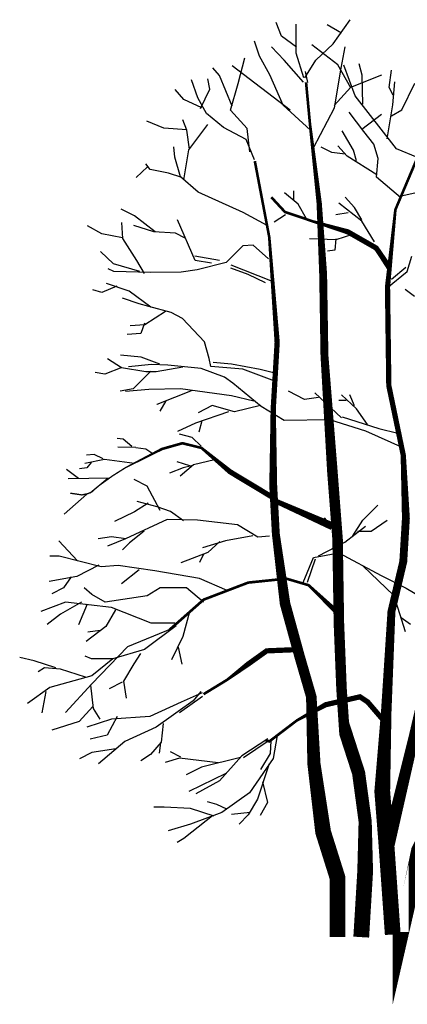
# Model space of a CAD drawing. Extents: x 42.1 to 52.8, y 36.3 to 45.8.
# Tile 1 of 2: x 42.1 to 45.8, y 36.4 to 45.8. Entities that reach past the tile are written whole.
import ezdxf

# ---------------------------------------------------------------- set-up
doc = ezdxf.new("R2010")
doc.units = 0
doc.header["$MEASUREMENT"] = 0
doc.layers.get('0').update_dxf_attribs({"color": 1, "linetype": 'CONTINUOUS'})

msp = doc.modelspace()

# ---------------------------------------------------------------- linework, layer by layer
for p, q in [((44.6328, 45.6476), (44.5803, 45.7774)), ((44.7717, 45.4858), (44.772, 45.7642)), ((45.2024, 45.6762), (45.0666, 45.7566)), ((45.1235, 45.5752), (45.2841, 45.8053)), ((44.4225, 45.4594), (44.3756, 45.6006)), ((44.7741, 45.5437), (44.6328, 45.6476)), ((45.1663, 45.3761), (44.9193, 45.5657)), ((44.9594, 45.4198), (45.1235, 45.5752)), ((44.6579, 45.4211), (44.5357, 45.5473)), ((44.8428, 45.2508), (44.7717, 45.4858)), ((45.1998, 45.3449), (45.2383, 45.5471)), ((44.219, 45.1963), (44.2826, 45.4421)), ((44.5193, 45.2812), (44.4225, 45.4594)), ((44.841, 45.2094), (44.6579, 45.4211)), ((44.8544, 45.2503), (44.9594, 45.4198)), ((45.2911, 45.1554), (45.1663, 45.3761)), ((45.3342, 45.079), (45.2242, 45.3737)), ((45.4008, 45.2783), (45.3705, 45.384)), ((44.0434, 45.2734), (43.9769, 45.3459)), ((44.1635, 44.9832), (44.0434, 45.2734)), ((44.7136, 44.9431), (44.1633, 45.3661)), ((44.6461, 44.9924), (44.5193, 45.2812)), ((44.883, 45.2083), (44.8599, 45.3115)), ((45.1371, 44.9648), (45.1998, 45.3449)), ((45.2914, 45.162), (45.5865, 45.2819)), ((45.4054, 44.9997), (45.4008, 45.2783)), ((45.6556, 45.1596), (45.6787, 45.3255)), ((43.8371, 45.0619), (43.7748, 45.2319)), ((43.95, 45.1432), (43.9311, 45.2434)), ((44.1453, 44.9443), (44.219, 45.1963)), ((45.6902, 44.9941), (45.7112, 45.2136)), ((45.7761, 44.9475), (45.9016, 45.2001)), ((43.7021, 45.0444), (43.6201, 45.1407)), ((43.861, 44.9614), (43.95, 45.1432)), ((45.1332, 44.9881), (45.2914, 45.162)), ((45.6952, 45.0853), (45.6556, 45.1596)), ((43.8729, 44.9675), (43.7021, 45.0444)), ((43.9169, 44.9126), (43.8371, 45.0619)), ((44.9077, 44.7542), (44.6461, 44.9924)), ((45.7253, 44.575), (45.3342, 45.079)), ((45.6366, 44.6716), (45.6902, 44.9941)), ((44.0802, 44.778), (43.9169, 44.9126)), ((44.3051, 44.7684), (44.1453, 44.9443)), ((44.9353, 44.5856), (45.1371, 44.9648)), ((45.4148, 44.7412), (45.2748, 44.9236)), ((45.3953, 44.7631), (45.582, 44.906)), ((45.6787, 44.8905), (45.7761, 44.9475)), ((43.5116, 44.7742), (43.352, 44.839)), ((43.7311, 44.7532), (43.6939, 44.8526)), ((43.7513, 44.5667), (43.9306, 44.8076)), ((43.7296, 44.7572), (43.5116, 44.7742)), ((43.7567, 44.574), (43.7311, 44.7532)), ((44.2957, 44.6644), (44.0802, 44.778)), ((44.3304, 44.5469), (44.3051, 44.7684)), ((45.318, 44.5645), (45.209, 44.7477)), ((45.5093, 44.6201), (45.4148, 44.7412)), ((44.3736, 44.4705), (44.2957, 44.6644)), ((45.5511, 44.4836), (45.5093, 44.6201)), ((43.6157, 44.4963), (43.6084, 44.596)), ((43.7015, 44.2814), (43.7513, 44.5667)), ((45.1116, 44.5414), (45.0085, 44.5926)), ((45.2371, 44.5241), (45.1116, 44.5414)), ((45.2567, 44.5073), (45.1681, 44.6038)), ((45.3461, 44.4613), (45.318, 44.5645)), ((45.9254, 44.4938), (45.7253, 44.575)), ((43.3836, 44.3786), (43.3396, 44.4336)), ((43.6706, 44.3084), (43.6157, 44.4963)), ((45.5388, 44.3282), (45.2567, 44.5073)), ((45.5371, 44.306), (45.5511, 44.4836)), ((43.3565, 44.403), (43.2478, 44.3033)), ((43.5561, 44.3431), (43.3836, 44.3786)), ((43.682, 44.3029), (43.5561, 44.3431)), ((43.8384, 44.162), (43.6706, 44.3084)), ((45.7642, 44.1119), (45.5371, 44.306)), ((44.266, 43.9697), (43.8384, 44.162)), ((44.7897, 44.0478), (44.661, 44.1567)), ((44.7501, 44.0874), (44.7501, 44.1765)), ((45.7713, 44.1288), (46.0652, 44.1938)), ((45.3964, 43.8885), (45.1777, 44.0577)), ((45.3271, 44.0181), (45.2371, 44.1171)), ((43.2323, 43.9394), (43.1074, 44.0027)), ((44.4941, 43.8466), (44.266, 43.9697)), ((44.8698, 43.9083), (44.7897, 44.0478)), ((45.2668, 43.9677), (45.148, 43.9479)), ((45.3964, 43.8984), (45.3271, 44.0181)), ((43.1236, 43.7236), (43.1135, 43.8748)), ((43.4307, 43.7847), (43.2323, 43.9394)), ((43.8106, 43.5136), (43.6415, 43.8986)), ((44.6709, 43.9479), (44.5611, 43.8786)), ((45.5161, 43.6895), (45.3964, 43.8885)), ((42.9233, 43.767), (42.7873, 43.8424)), ((43.4163, 43.7856), (43.2283, 43.8467)), ((43.6245, 43.7718), (43.4163, 43.7856)), ((43.1189, 43.7288), (42.9233, 43.767)), ((43.2538, 43.5142), (43.1236, 43.7236)), ((43.7153, 43.7264), (43.6245, 43.7718)), ((45.148, 43.7094), (44.8995, 43.7193)), ((45.148, 43.7193), (45.1381, 43.6103)), ((45.3073, 43.7597), (45.148, 43.7094)), ((43.0321, 43.4823), (42.9095, 43.5985)), ((44.2639, 43.6516), (44.1064, 43.4943)), ((44.362, 43.659), (44.2639, 43.6516)), ((44.5073, 43.5301), (44.362, 43.659)), ((45.1381, 43.6103), (45.0687, 43.6004)), ((43.3297, 43.3883), (43.2538, 43.5142)), ((44.0411, 43.5129), (43.8066, 43.5525)), ((43.967, 43.4886), (43.8106, 43.5136)), ((44.1064, 43.4943), (43.83, 43.4249)), ((45.6464, 43.4284), (45.5437, 43.5852)), ((45.8262, 43.4091), (45.8721, 43.5529)), ((43.0355, 43.4076), (42.9836, 43.433)), ((43.2841, 43.4085), (43.0321, 43.4823)), ((43.388, 43.3974), (43.0355, 43.4076)), ((43.6783, 43.4032), (43.388, 43.3974)), ((43.83, 43.4249), (43.6783, 43.4032)), ((44.15, 43.4725), (44.5281, 43.3239)), ((44.3153, 43.3809), (44.1505, 43.441)), ((45.6405, 43.2558), (45.8262, 43.4091)), ((45.8157, 43.4477), (45.6787, 43.333)), ((44.4809, 43.2993), (44.3153, 43.3809)), ((42.9234, 43.2067), (42.8351, 43.2331)), ((43.0646, 43.2686), (42.9234, 43.2067)), ((43.1833, 43.2206), (42.966, 43.2945)), ((43.3894, 43.0681), (43.1833, 43.2206)), ((45.8971, 43.169), (45.8072, 43.2359)), ((43.2776, 43.1006), (43.1174, 43.1538)), ((43.3692, 43.0734), (43.2776, 43.1006)), ((43.5296, 43.0268), (43.332, 42.901)), ((43.5806, 43.018), (43.3692, 43.0734)), ((43.6892, 42.962), (43.5806, 43.018)), ((43.9, 42.7375), (43.6892, 42.962)), ((43.332, 42.901), (43.1923, 42.8904)), ((43.3296, 42.9153), (43.2949, 42.8179)), ((43.2949, 42.8179), (43.162, 42.8096)), ((43.9446, 42.5798), (43.9, 42.7375)), ((43.1096, 42.4919), (42.9763, 42.5764)), ((43.2957, 42.5934), (43.1009, 42.6107)), ((43.4732, 42.5249), (43.2957, 42.5934)), ((43.9596, 42.503), (43.9446, 42.5798)), ((43.1123, 42.4928), (42.9522, 42.4301)), ((43.342, 42.4535), (43.1096, 42.4919)), ((43.3959, 42.5212), (43.1748, 42.5008)), ((43.5498, 42.5149), (43.3959, 42.5212)), ((43.6926, 42.4983), (43.4391, 42.4537)), ((43.8686, 42.4845), (43.5498, 42.5149)), ((44.0893, 42.4014), (43.8686, 42.4845)), ((44.2651, 42.4783), (43.9596, 42.503)), ((43.9827, 42.5441), (44.157, 42.5304)), ((44.157, 42.5304), (44.4297, 42.4781)), ((44.5688, 42.3652), (44.2651, 42.4783)), ((44.4297, 42.4781), (44.5567, 42.4457)), ((42.9522, 42.4301), (42.8601, 42.4456)), ((43.3892, 42.4578), (43.2197, 42.291)), ((43.4391, 42.4537), (43.342, 42.4535)), ((44.17, 42.346), (44.0893, 42.4014)), ((43.2197, 42.291), (43.0961, 42.2682)), ((43.3702, 42.2846), (43.149, 42.2659)), ((43.6695, 42.2908), (43.3702, 42.2846)), ((43.7819, 42.2758), (43.4441, 42.1423)), ((44.1561, 42.2259), (43.6695, 42.2908)), ((44.4371, 42.1242), (44.17, 42.346)), ((44.3688, 42.1732), (44.1561, 42.2259)), ((44.85, 42.1906), (44.6998, 42.2698)), ((44.9829, 42.2087), (44.85, 42.1906)), ((45.2041, 42.0139), (44.9474, 42.2525)), ((45.2478, 42.1815), (45.1768, 42.1815)), ((45.3452, 42.1022), (45.2041, 42.2351)), ((45.3271, 42.1287), (45.2833, 42.2351)), ((43.4441, 42.1423), (43.4495, 42.1466)), ((43.5301, 42.1757), (43.4732, 42.0783)), ((43.9725, 42.132), (43.8378, 42.0621)), ((44.1844, 42.0729), (43.9725, 42.132)), ((44.433, 42.1313), (44.1844, 42.0729)), ((44.6584, 41.99), (44.4371, 42.1242)), ((45.4509, 41.952), (45.3452, 42.1022)), ((44.1268, 42.0732), (43.8139, 41.964)), ((45.0902, 41.9975), (44.6584, 41.99)), ((45.4345, 41.8885), (45.0902, 41.9975)), ((45.2083, 42.0233), (45.5591, 41.9135)), ((43.8139, 41.964), (43.6431, 41.8851)), ((43.8743, 41.9867), (43.8454, 41.8777)), ((45.5591, 41.9135), (45.7382, 41.8697)), ((43.1248, 41.8125), (43.0695, 41.8175)), ((43.2082, 41.7407), (43.1248, 41.8125)), ((43.7827, 41.8265), (43.6622, 41.8604)), ((43.8686, 41.7465), (43.7827, 41.8265)), ((45.7971, 41.7248), (45.4345, 41.8885)), ((43.2472, 41.7331), (43.0733, 41.7355)), ((43.2472, 41.7331), (43.3403, 41.7184)), ((43.3403, 41.7184), (43.4079, 41.6741)), ((42.9473, 41.6183), (42.7601, 41.5799)), ((42.8492, 41.6664), (42.7749, 41.6606)), ((42.935, 41.626), (42.8492, 41.6664)), ((43.2325, 41.5788), (42.9473, 41.6183)), ((42.7798, 41.5401), (42.7113, 41.5286)), ((42.8203, 41.5913), (42.7798, 41.5401)), ((43.6969, 41.5401), (43.5648, 41.4881)), ((43.7596, 41.5575), (43.6391, 41.5971)), ((43.7943, 41.569), (43.668, 41.4601)), ((43.7769, 41.5575), (43.6969, 41.5401)), ((43.994, 41.6144), (43.7943, 41.569)), ((42.6998, 41.4369), (42.5858, 41.5228)), ((42.9938, 41.4406), (42.6021, 41.4339)), ((42.9794, 41.438), (42.811, 41.2993)), ((43.354, 41.3639), (43.2291, 41.4273)), ((43.4766, 41.1317), (43.354, 41.3639)), ((42.7798, 41.2884), (42.5627, 41.0993)), ((43.3636, 41.2011), (43.2325, 41.1189)), ((43.45, 41.1676), (43.2599, 41.2172)), ((43.5757, 41.1224), (43.45, 41.1676)), ((45.4071, 41.0416), (45.5483, 41.1835)), ((43.2325, 41.1189), (43.0431, 41.0292)), ((43.6996, 41.0359), (43.5757, 41.1224)), ((45.1313, 40.9614), (45.0396, 41.0642)), ((43.5426, 41.0476), (43.1469, 40.8624)), ((43.8324, 41.0419), (43.5426, 41.0476)), ((44.2132, 40.9957), (43.8324, 41.0419)), ((44.4054, 40.8781), (44.2132, 40.9957)), ((45.2336, 40.8311), (45.4324, 40.985)), ((45.3097, 40.8913), (45.4071, 41.0416)), ((45.4864, 40.9359), (45.6366, 41.0416)), ((43.0151, 40.8814), (42.8888, 40.8641)), ((43.1521, 40.8641), (43.0151, 40.8814)), ((43.3241, 40.936), (43.1852, 40.826)), ((44.3596, 40.8917), (44.0974, 40.8449)), ((44.5169, 40.8899), (44.4054, 40.8781)), ((45.3543, 40.9359), (45.4864, 40.9359)), ((42.6906, 40.6549), (42.5131, 40.8431)), ((43.1469, 40.8624), (42.975, 40.7935)), ((43.1852, 40.826), (43.1193, 40.7592)), ((44.0974, 40.8449), (43.8791, 40.778)), ((44.046, 40.8385), (43.9313, 40.7328)), ((44.9845, 40.7025), (45.2336, 40.8311)), ((42.5155, 40.6966), (42.428, 40.6966)), ((42.7155, 40.6466), (42.5155, 40.6966)), ((43.9313, 40.7328), (43.6746, 40.6354)), ((43.89, 40.718), (43.8504, 40.6379)), ((44.8393, 40.4469), (44.9374, 40.6863)), ((44.9374, 40.6863), (45.1762, 40.7291)), ((45.1762, 40.7291), (45.5796, 40.5147)), ((42.8926, 40.6115), (42.6842, 40.5044)), ((42.9155, 40.5966), (42.7155, 40.6466)), ((43.078, 40.6091), (42.9155, 40.5966)), ((43.428, 40.5591), (43.078, 40.6091)), ((44.8805, 40.4496), (44.9552, 40.6713)), ((45.4053, 40.6073), (45.6991, 40.3239)), ((42.6842, 40.5044), (42.422, 40.4576)), ((42.6304, 40.5001), (42.5561, 40.3969)), ((43.2785, 40.5668), (43.1104, 40.4348)), ((43.853, 40.4841), (43.428, 40.5591)), ((45.5796, 40.5147), (45.8181, 40.3934)), ((44.1155, 40.3716), (43.853, 40.4841)), ((42.5561, 40.3969), (42.4472, 40.3399)), ((42.828, 40.3341), (42.753, 40.3966)), ((42.953, 40.2591), (42.828, 40.3341)), ((43.353, 40.3216), (42.953, 40.2591)), ((43.478, 40.3966), (43.353, 40.3216)), ((43.728, 40.3966), (43.478, 40.3966)), ((43.8905, 40.2591), (43.728, 40.3966)), ((45.6991, 40.3239), (45.807, 39.9813)), ((45.8181, 40.3934), (46.0508, 40.2559)), ((42.578, 40.2591), (42.3405, 40.1716)), ((42.728, 40.2591), (42.528, 40.1466)), ((43.0155, 40.2091), (42.578, 40.2591)), ((42.7839, 40.2399), (42.6993, 40.0447)), ((42.528, 40.1466), (42.403, 40.0466)), ((43.0534, 40.187), (42.9605, 40.0286)), ((43.3905, 40.0591), (43.0155, 40.2091)), ((43.7552, 40.1685), (43.6921, 39.9326)), ((42.9605, 40.0286), (42.7737, 39.8858)), ((43.628, 40.0341), (43.328, 39.8091)), ((43.6155, 40.0591), (43.3905, 40.0591)), ((45.7695, 40.1138), (45.8578, 40.0519)), ((42.9053, 39.9908), (42.7905, 39.9734)), ((43.5905, 40.0091), (43.1655, 39.8341)), ((43.6921, 39.9326), (43.5849, 39.7118)), ((42.8247, 39.7212), (42.7628, 39.747)), ((43.1655, 39.8341), (42.828, 39.4841)), ((43.328, 39.8091), (43.028, 39.7216)), ((43.2905, 39.7716), (43.228, 39.6716)), ((43.6498, 39.8307), (43.6837, 39.6697)), ((42.2787, 39.7031), (42.1407, 39.7322)), ((42.4846, 39.6363), (42.2787, 39.7031)), ((43.0253, 39.7194), (42.8247, 39.7212)), ((43.028, 39.7216), (42.828, 39.5591)), ((43.228, 39.6716), (43.128, 39.5091)), ((42.378, 39.6341), (42.3155, 39.5966)), ((42.528, 39.6216), (42.378, 39.6341)), ((42.828, 39.5591), (42.428, 39.4466)), ((42.7655, 39.5466), (42.528, 39.6216)), ((42.828, 39.4841), (42.578, 39.2091)), ((42.8155, 39.4716), (42.8405, 39.2466)), ((43.1168, 39.4999), (42.9931, 39.4356)), ((43.128, 39.5091), (43.153, 39.3466)), ((42.428, 39.4466), (42.2155, 39.2966)), ((42.3887, 39.4084), (42.3503, 39.2079)), ((43.878, 39.3966), (43.678, 39.3091)), ((43.8655, 39.4091), (43.7905, 39.3216)), ((43.678, 39.3091), (43.378, 39.1716)), ((43.7905, 39.3216), (43.4405, 39.0716)), ((43.6622, 39.2099), (43.8801, 39.3651)), ((42.8351, 39.2683), (42.7063, 39.123)), ((42.8405, 39.2466), (42.903, 39.1466)), ((42.7063, 39.123), (42.4476, 39.0413)), ((43.0155, 39.1466), (42.778, 39.0716)), ((43.0679, 39.1705), (42.9742, 38.9956)), ((43.378, 39.1716), (43.0155, 39.1466)), ((43.5059, 39.1054), (43.4867, 38.9272)), ((42.9742, 38.9956), (42.8101, 38.9562)), ((43.4405, 39.0716), (43.1405, 38.9341)), ((43.1405, 38.9341), (42.8905, 38.7216)), ((43.4867, 38.9272), (43.3838, 38.809)), ((43.479, 38.921), (43.4674, 38.8236)), ((44.503, 38.9591), (44.253, 38.7966)), ((44.5041, 38.9384), (44.2689, 38.7782)), ((44.5272, 38.8203), (44.533, 38.9408)), ((44.5895, 38.9905), (44.553, 38.7716)), ((42.8279, 38.8278), (42.7093, 38.7683)), ((43.0548, 38.8645), (42.8279, 38.8278)), ((43.3838, 38.809), (43.2935, 38.7499)), ((43.6738, 38.784), (43.5764, 38.8352)), ((44.4356, 38.666), (44.5272, 38.8203)), ((43.6607, 38.774), (43.5248, 38.7334)), ((44.0284, 38.7298), (43.6607, 38.774)), ((44.2408, 38.783), (43.8709, 38.6904)), ((44.253, 38.7966), (44.0405, 38.5591)), ((44.553, 38.7716), (44.328, 38.4466)), ((44.5155, 38.7216), (44.403, 38.3841)), ((43.8709, 38.6904), (43.7236, 38.6155)), ((44.1031, 38.6291), (43.7516, 38.4569)), ((44.0405, 38.5591), (43.8155, 38.4341)), ((44.4521, 38.5488), (44.4983, 38.354)), ((44.328, 38.4466), (44.0655, 38.2591)), ((44.0155, 38.3341), (43.928, 38.3591)), ((44.403, 38.3841), (44.3155, 38.2341)), ((44.4983, 38.354), (44.4298, 38.2285)), ((43.5155, 38.3091), (43.4155, 38.3091)), ((43.7655, 38.2966), (43.5155, 38.3091)), ((43.9905, 38.2216), (43.7655, 38.2966)), ((44.0655, 38.2591), (43.7655, 38.1466)), ((44.1102, 38.2911), (44.0155, 38.3341)), ((44.3324, 38.2566), (44.155, 38.24)), ((43.9758, 38.2255), (43.778, 38.0716)), ((44.3155, 38.2341), (44.228, 38.1466)), ((43.7655, 38.1466), (43.553, 38.0841)), ((43.778, 38.0716), (43.703, 38.0091)), ((43.703, 38.0091), (43.6405, 37.9716))]:
    msp.add_line(p, q)
for points in [[(45.3905, 37.0716, 0.15, 0.15, 0), (45.428, 37.6966, 0.15, 0.125, 0), (45.428, 38.1716, 0.125, 0.125, 0), (45.3655, 38.6341, 0.125, 0.125, 0), (45.228, 39.0591, 0.1, 0.1, 0), (45.203, 39.4341, 0.1, 0.1, 0), (45.178, 40.0591, 0.1, 0.1, 0), (45.1655, 40.8591, 0.1, 0.1, 0), (45.1155, 41.5091, 0.1, 0.075, 0), (45.0405, 42.6091, 0.075, 0.075, 0), (45.028, 43.3841, 0.075, 0.05, 0), (44.9905, 44.0591, 0.05, 0.025, 0), (44.903, 44.8091, 0.025, 0.025, 0), (44.8655, 45.2091, 0.025, 0.025, 0)], [(45.6905, 37.0966, 0.15, 0.15, 0), (45.628, 37.9841, 0.15, 0.15, 0), (45.5905, 38.4591, 0.15, 0.1, 0), (45.628, 39.2091, 0.1, 0.075, 0), (45.678, 40.1716, 0.075, 0.075, 0), (45.7905, 40.6466, 0.075, 0.075, 0), (45.8155, 41.0591, 0.075, 0.05, 0), (45.7905, 41.6591, 0.05, 0.05, 0), (45.653, 42.3216, 0.05, 0.05, 0), (45.6405, 43.2591, 0.05, 0.025, 0), (45.7155, 43.9966, 0.025, 0.025, 0), (45.953, 44.5591, 0.025, 0.025, 0), (46.078, 44.8841, 0.025, 0.025, 0)], [(45.1655, 37.0716, 0.15, 0.15, 0), (45.1655, 37.6341, 0.15, 0.15, 0), (45.028, 38.0716, 0.15, 0.125, 0), (44.9405, 38.7216, 0.125, 0.1, 0), (44.9155, 39.3591, 0.1, 0.1, 0), (44.803, 39.7466, 0.1, 0.1, 0), (44.6655, 40.2466, 0.1, 0.075, 0), (44.578, 40.9091, 0.075, 0.075, 0), (44.553, 41.3716, 0.075, 0.05, 0), (44.553, 42.0966, 0.05, 0.05, 0), (44.5905, 42.7341, 0.05, 0.025, 0), (44.5155, 43.7341, 0.025, 0.025, 0), (44.378, 44.4591, 0.025, 0.025, 0)], [(45.628, 37.8716, 0.125, 0.1, 0), (45.8905, 38.9716, 0.1, 0.1, 0), (46.028, 39.5591, 0.1, 0.1, 0), (46.103, 40.1341, 0.1, 0.075, 0), (46.3905, 40.9966, 0.075, 0.075, 0), (46.5655, 41.7091, 0.075, 0.05, 0), (46.6905, 42.3341, 0.05, 0.05, 0), (46.778, 43.1341, 0.05, 0.025, 0), (46.978, 43.6591, 0.025, 0.025, 0), (47.328, 44.1591, 0.025, 0.025, 0), (47.3905, 44.5466, 0.025, 0.025, 0)], [(45.6596, 43.4466, 0.05, 0.05, 0), (45.5334, 43.6309, 0.05, 0.05, 0), (45.2635, 43.7853, 0.05, 0.025, 0), (44.9333, 43.8843, 0.025, 0.025, 0), (44.6643, 43.9751, 0.025, 0.025, 0), (44.5347, 44.1155, 0.025, 0.025, 0)], [(45.7655, 37.1216, 0.15, 0.15, 0), (45.7655, 37.0966, 0.15, 0.15, 0), (45.8655, 37.5341, 0.15, 0.15, 0), (45.9405, 37.8966, 0.15, 0.15, 0), (46.1655, 38.3341, 0.15, 0.15, 0), (46.2155, 38.7091, 0.15, 0.15, 0), (46.3405, 39.2466, 0.15, 0.15, 0), (46.453, 39.5466, 0.15, 0.15, 0), (46.678, 39.9966, 0.15, 0.15, 0), (46.8155, 40.2716, 0.15, 0.125, 0), (46.878, 40.6966, 0.125, 0.1, 0), (47.128, 41.6341, 0.1, 0.075, 0), (47.2905, 42.2716, 0.075, 0.05, 0), (47.5655, 43.2466, 0.05, 0.05, 0), (47.5651, 43.2591, 0.05, 0.05, 0)], [(44.5596, 41.2502, 0.05, 0.05, 0), (44.1421, 41.5018, 0.05, 0.025, 0), (43.8706, 41.7285, 0.025, 0.025, 0), (43.6888, 41.7733, 0.025, 0.025, 0), (43.4946, 41.7185, 0.025, 0.0125, 0), (43.1472, 41.5404, 0.0125, 0.0125, 0), (43.0251, 41.4632, 0.0125, 0.0125, 0), (42.8869, 41.3636, 0.0125, 0.0125, 0), (42.8259, 41.3088, 0.0125, 0.0125, 0), (42.7873, 41.2927, 0.0125, 0.0125, 0), (42.7325, 41.2814, 0.0125, 0.0125, 0), (42.6217, 41.2976, 0.0125, 0.0125, 0)], [(45.1158, 40.9826, 0.075, 0.0471, 0), (44.5607, 41.2296, 0.05, 0.05, 0)], [(45.1655, 40.1591, 0.05, 0.025, 0), (44.8905, 40.4216, 0.025, 0.025, 0), (44.678, 40.4841, 0.025, 0.025, 0), (44.3155, 40.4466, 0.025, 0.025, 0), (43.8905, 40.2841, 0.025, 0.025, 0), (43.5655, 39.9966, 0.025, 0.025, 0)], [(44.7905, 39.8091, 0.05, 0.05, 0), (44.4905, 39.7966, 0.05, 0.05, 0), (44.3155, 39.6716, 0.05, 0.025, 0), (44.1155, 39.5216, 0.025, 0.025, 0), (43.8905, 39.3841, 0.025, 0.025, 0)], [(45.603, 39.1341, 0.05, 0.05, 0), (45.453, 39.3091, 0.05, 0.05, 0), (45.378, 39.3591, 0.05, 0.05, 0), (45.053, 39.2841, 0.05, 0.025, 0), (44.778, 39.1341, 0.025, 0.025, 0), (44.5155, 38.9341, 0.025, 0.025, 0), (44.4828, 38.9467, 0.025, 0.025, 0)]]:
    msp.add_lwpolyline(points, format="xyseb")

doc.saveas('drawing.dxf')
